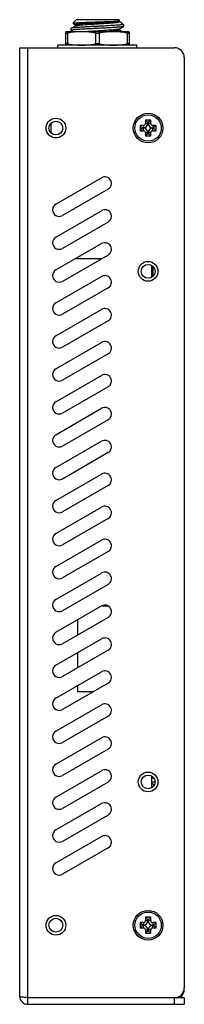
# Model space of a CAD drawing. Header units: millimetres. Extents: x 121 to 664, y 70 to 342.
# Tile 5 of 6: x 402 to 427, y 132 to 282. Entities that reach past the tile are written whole.
import ezdxf

# ---------------------------------------------------------------- set-up
doc = ezdxf.new("R2010")
doc.units = ezdxf.units.MM
doc.header["$LTSCALE"] = 32.67
doc.layers.get('0').update_dxf_attribs({"linetype": 'CONTINUOUS'})

msp = doc.modelspace()

# ---------------------------------------------------------------- linework, layer by layer
at = {"color": 7, "linetype": 'Continuous'}
for p, q in [((409.72, 281.16), (410.26, 281.7)), ((409.72, 281.15), (410.14, 280.91)), ((416.66, 281.7), (410.26, 281.7)), ((416.8, 281.55), (416.66, 281.7)), ((416.76, 281.52), (416.75, 281.52)), ((416.76, 281.52), (416.78, 281.53)), ((416.78, 281.39), (416.78, 281.53)), ((417.16, 281.18), (416.78, 281.4)), ((416.79, 281.54), (416.8, 281.54)), ((417.22, 281.13), (417.46, 280.9)), ((408.72, 279.85), (408.66, 279.84)), ((408.66, 277.85), (408.66, 279.84)), ((418.2, 279.85), (408.72, 279.85)), ((408.91, 279.64), (408.91, 278.05)), ((409.46, 280.06), (409.46, 280.37)), ((409.47, 280.04), (409.81, 279.85)), ((410.16, 280.79), (409.71, 280.52)), ((410.14, 280.92), (410.14, 280.78)), ((413.21, 278.05), (413.21, 279.64)), ((413.71, 279.64), (413.71, 278.05)), ((414.46, 280.04), (414.13, 280.02)), ((416.76, 280.27), (417.21, 280.53)), ((416.78, 280.14), (416.78, 280.28)), ((417.3, 279.85), (416.78, 280.15)), ((417.46, 280.9), (416.96, 280.9)), ((417.46, 280.68), (417.46, 280.9)), ((418.01, 278.05), (418.01, 279.64)), ((418.2, 279.85), (418.26, 279.84)), ((418.26, 279.84), (418.26, 277.85)), ((401.66, 133.45), (401.66, 277.45)), ((401.66, 277.45), (425.16, 277.45)), ((402.86, 277.45), (402.86, 132.25)), ((407.46, 277.45), (407.46, 277.85)), ((419.46, 277.85), (407.46, 277.85)), ((419.46, 277.45), (419.46, 277.85)), ((426.66, 275.95), (426.66, 134.75)), ((420.76, 266.45), (420.76, 265.95)), ((420.76, 266.45), (421.13, 266.07)), ((421.56, 266.45), (420.76, 266.45)), ((421.13, 266.07), (421.13, 265.95)), ((421.18, 266.07), (421.13, 266.07)), ((421.56, 266.45), (421.18, 266.07)), ((421.18, 265.95), (421.18, 266.07)), ((421.56, 265.95), (421.56, 266.45)), ((406.45, 264.48), (406.45, 266.02)), ((419.96, 265.65), (419.96, 264.85)), ((419.96, 265.65), (420.33, 265.27)), ((420.46, 265.65), (419.96, 265.65)), ((419.96, 264.85), (420.33, 265.22)), ((419.96, 264.85), (420.46, 264.85)), ((420.33, 265.27), (420.33, 265.22)), ((420.46, 265.27), (420.33, 265.27)), ((420.33, 265.22), (420.46, 265.22)), ((420.46, 265.65), (420.46, 265.27)), ((420.46, 264.85), (420.46, 265.22)), ((420.76, 265.95), (421.13, 265.95)), ((420.76, 264.55), (420.76, 264.05)), ((420.76, 264.55), (421.13, 264.55)), ((421.13, 264.55), (421.13, 264.42)), ((421.56, 265.95), (421.18, 265.95)), ((421.18, 264.42), (421.18, 264.55)), ((421.56, 264.55), (421.18, 264.55)), ((421.56, 264.05), (421.56, 264.55)), ((421.86, 265.65), (421.86, 265.27)), ((422.36, 265.65), (421.86, 265.65)), ((421.98, 265.27), (421.86, 265.27)), ((421.86, 264.85), (421.86, 265.22)), ((421.86, 265.22), (421.98, 265.22)), ((421.86, 264.85), (422.36, 264.85)), ((422.36, 265.65), (421.98, 265.27)), ((421.98, 265.22), (421.98, 265.27)), ((422.36, 264.85), (421.98, 265.22)), ((422.36, 264.85), (422.36, 265.65)), ((420.76, 264.05), (421.13, 264.42)), ((420.76, 264.05), (421.56, 264.05)), ((421.13, 264.42), (421.18, 264.42)), ((421.56, 264.05), (421.18, 264.42)), ((407.16, 253.71), (414.09, 257.71)), ((415.09, 255.98), (408.16, 251.98)), ((407.16, 248.71), (414.09, 252.71)), ((415.09, 250.98), (408.16, 246.98)), ((407.16, 243.71), (414.09, 247.71)), ((415.09, 245.98), (408.16, 241.98)), ((414.04, 245.38), (410.04, 245.38)), ((421.66, 244.42), (421.66, 242.58)), ((421.86, 244.28), (421.86, 242.72)), ((407.16, 238.71), (414.09, 242.71)), ((415.09, 240.98), (408.16, 236.98)), ((407.16, 233.71), (414.09, 237.71)), ((415.09, 235.98), (408.16, 231.98)), ((407.16, 228.71), (414.09, 232.71)), ((415.09, 230.98), (408.16, 226.98)), ((407.16, 223.71), (414.09, 227.71)), ((415.09, 225.98), (408.16, 221.98)), ((407.16, 218.71), (414.09, 222.71)), ((415.09, 220.98), (408.16, 216.98)), ((407.16, 213.71), (414.09, 217.71)), ((415.09, 215.98), (408.16, 211.98)), ((407.16, 208.71), (414.09, 212.71)), ((415.09, 210.98), (408.16, 206.98)), ((407.16, 203.71), (414.09, 207.71)), ((415.09, 205.98), (408.16, 201.98)), ((407.16, 198.71), (414.09, 202.71)), ((415.09, 200.98), (408.16, 196.98)), ((407.16, 193.71), (414.09, 197.71)), ((415.09, 195.98), (408.16, 191.98)), ((407.16, 188.71), (414.09, 192.71)), ((414.16, 192.75), (415.02, 192.75)), ((415.09, 190.98), (408.16, 186.98)), ((410.46, 190.62), (410.46, 188.31)), ((407.16, 183.71), (414.09, 187.71)), ((415.09, 185.98), (408.16, 181.98)), ((410.46, 185.62), (410.46, 183.31)), ((407.16, 178.71), (414.09, 182.71)), ((415.09, 180.98), (408.16, 176.98)), ((410.46, 180.62), (410.46, 179.75)), ((410.46, 179.75), (412.95, 179.75)), ((407.16, 173.71), (414.09, 177.71)), ((415.09, 175.98), (408.16, 171.98)), ((407.16, 168.71), (414.09, 172.71)), ((415.09, 170.98), (408.16, 166.98)), ((407.16, 163.71), (414.09, 167.71)), ((415.09, 165.98), (408.16, 161.98)), ((421.66, 166.92), (421.66, 165.08)), ((422.02, 166.59), (421.66, 166.59)), ((422.21, 165.95), (421.66, 165.95)), ((421.96, 166.67), (421.96, 166.59)), ((421.96, 165.67), (421.66, 165.67)), ((421.8, 165.17), (421.66, 165.17)), ((421.96, 165.67), (421.96, 165.32)), ((407.16, 158.71), (414.09, 162.71)), ((415.09, 160.98), (408.16, 156.98)), ((407.16, 153.71), (414.09, 157.71)), ((415.09, 155.98), (408.16, 151.98)), ((421.56, 145.45), (420.76, 145.45)), ((420.76, 145.45), (421.13, 145.07)), ((420.76, 145.45), (420.76, 144.95)), ((421.18, 145.07), (421.13, 145.07)), ((421.13, 145.07), (421.13, 144.95)), ((421.56, 145.45), (421.18, 145.07)), ((421.18, 144.95), (421.18, 145.07)), ((421.56, 144.95), (421.56, 145.45)), ((420.46, 144.65), (419.96, 144.65)), ((419.96, 144.65), (420.33, 144.27)), ((419.96, 144.65), (419.96, 143.85)), ((419.96, 143.85), (420.33, 144.22)), ((419.96, 143.85), (420.46, 143.85)), ((420.46, 144.27), (420.33, 144.27)), ((420.33, 144.27), (420.33, 144.22)), ((420.33, 144.22), (420.46, 144.22)), ((420.46, 144.65), (420.46, 144.27)), ((420.46, 143.85), (420.46, 144.22)), ((420.76, 144.95), (421.13, 144.95)), ((420.76, 143.55), (421.13, 143.55)), ((420.76, 143.55), (420.76, 143.05)), ((421.13, 143.55), (421.13, 143.42)), ((421.56, 144.95), (421.18, 144.95)), ((421.56, 143.55), (421.18, 143.55)), ((421.18, 143.42), (421.18, 143.55)), ((421.56, 143.05), (421.56, 143.55)), ((422.36, 144.65), (421.86, 144.65)), ((421.86, 144.65), (421.86, 144.27)), ((421.98, 144.27), (421.86, 144.27)), ((421.86, 144.22), (421.98, 144.22)), ((421.86, 143.85), (421.86, 144.22)), ((421.86, 143.85), (422.36, 143.85)), ((422.36, 144.65), (421.98, 144.27)), ((421.98, 144.22), (421.98, 144.27)), ((422.36, 143.85), (421.98, 144.22)), ((422.36, 143.85), (422.36, 144.65)), ((420.76, 143.05), (421.13, 143.42)), ((420.76, 143.05), (421.56, 143.05)), ((421.13, 143.42), (421.18, 143.42)), ((421.56, 143.05), (421.18, 143.42)), ((402.86, 133.25), (402.82, 133.25)), ((426.66, 133.25), (402.86, 133.25)), ((425.16, 132.25), (425.16, 133.25)), ((426.63, 134.45), (426.66, 134.45)), ((426.66, 133.25), (426.66, 132.25)), ((402.86, 132.25), (426.66, 132.25))]:
    msp.add_line(p, q, dxfattribs=at)
for points in [[(409.71, 280.52), (409.53, 280.42), (409.47, 280.39)], [(417.21, 280.53), (417.38, 280.63), (417.44, 280.67)]]:
    msp.add_lwpolyline(points, dxfattribs=at)
for centre, radius in [((407.16, 265.25), 1.5), ((407.16, 265.25), 1.05), ((421.16, 265.25), 2.25), ((421.16, 265.25), 2), ((421.16, 243.5), 1.5), ((421.16, 243.5), 1.05), ((421.16, 166), 1.5), ((421.16, 166), 1.05), ((421.16, 144.25), 2.25), ((407.16, 144.25), 1.5), ((407.16, 144.25), 1.05), ((421.16, 144.25), 2)]:
    msp.add_circle(centre, radius, dxfattribs=at)
for centre, radius, start, end in [((416.72, 281.74), 0.216, 285.6347, 286.3815), ((425.16, 275.95), 1.5, 0, 90), ((420.46, 265.95), 0.675, 270, 360), ((420.46, 265.95), 0.3, 270, 360), ((420.46, 264.55), 0.675, 0, 90), ((420.46, 264.55), 0.3, 0, 90), ((421.86, 265.95), 0.675, 180, 270), ((421.86, 264.55), 0.675, 90, 180), ((421.86, 265.95), 0.3, 180, 270), ((421.86, 264.55), 0.3, 90, 180), ((414.59, 256.85), 1, 300, 120), ((407.66, 252.85), 1, 120, 300), ((414.59, 251.85), 1, 300, 120), ((407.66, 247.85), 1, 120, 300), ((414.59, 246.85), 1, 300, 120), ((407.66, 242.85), 1, 120, 300), ((414.59, 241.85), 1, 300, 120), ((407.66, 237.85), 1, 120, 300), ((414.59, 236.85), 1, 300, 120), ((407.66, 232.85), 1, 120, 300), ((414.59, 231.85), 1, 300, 120), ((407.66, 227.85), 1, 120, 300), ((414.59, 226.85), 1, 300, 120), ((407.66, 222.85), 1, 120, 300), ((414.59, 221.85), 1, 300, 120), ((407.66, 217.85), 1, 120, 300), ((414.59, 216.85), 1, 300, 120), ((407.66, 212.85), 1, 120, 300), ((414.59, 211.85), 1, 300, 120), ((407.66, 207.85), 1, 120, 300), ((414.59, 206.85), 1, 300, 120), ((407.66, 202.85), 1, 120, 300), ((414.59, 201.85), 1, 300, 120), ((407.66, 197.85), 1, 120, 300), ((414.59, 196.85), 1, 300, 120), ((407.66, 192.85), 1, 120, 300), ((414.59, 191.85), 1, 300, 120), ((407.66, 187.85), 1, 120, 300), ((414.59, 186.85), 1, 300, 120), ((407.66, 182.85), 1, 120, 300), ((414.59, 181.85), 1, 300, 120), ((407.66, 177.85), 1, 120, 300), ((414.59, 176.85), 1, 300, 120), ((407.66, 172.85), 1, 120, 300), ((414.59, 171.85), 1, 300, 120), ((407.66, 167.85), 1, 120, 300), ((414.59, 166.85), 1, 300, 120), ((407.66, 162.85), 1, 120, 300), ((414.59, 161.85), 1, 300, 120), ((407.66, 157.85), 1, 120, 300), ((414.59, 156.85), 1, 300, 120), ((407.66, 152.85), 1, 120, 300), ((420.46, 144.95), 0.675, 270, 360), ((420.46, 144.95), 0.3, 270, 360), ((420.46, 143.55), 0.675, 0, 90), ((420.46, 143.55), 0.3, 0, 90), ((421.86, 144.95), 0.675, 180, 270), ((421.86, 143.55), 0.675, 90, 180), ((421.86, 144.95), 0.3, 180, 270), ((421.86, 143.55), 0.3, 90, 180), ((425.16, 134.75), 1.5, 270, 360), ((402.86, 133.45), 1.2, 180, 270), ((405.37, 159.2), 26.08, 263.3832, 263.6425), ((425.46, 134.45), 1.2, 270, 360)]:
    msp.add_arc(centre, radius, start, end, dxfattribs=at)
for points, knots in [([(409.72, 281.16), (409.72, 281.16), (409.73, 281.17), (409.75, 281.17), (409.77, 281.18), (409.8, 281.18), (409.84, 281.19), (409.91, 281.2), (410, 281.21), (410.14, 281.22), (410.31, 281.23), (410.5, 281.24), (410.71, 281.25), (410.94, 281.26), (411.3, 281.28), (411.77, 281.3), (412.38, 281.32), (413.02, 281.34), (413.68, 281.37), (414.32, 281.39), (414.92, 281.41), (415.47, 281.44), (415.88, 281.45), (416.17, 281.47), (416.34, 281.48), (416.49, 281.5), (416.61, 281.51), (416.7, 281.52), (416.75, 281.53), (416.77, 281.53)], [0, 0, 0, 0, 0.001528, 0.004003, 0.00747, 0.011938, 0.017406, 0.023867, 0.039728, 0.059416, 0.08279, 0.109694, 0.139958, 0.173334, 0.209526, 0.289154, 0.376314, 0.468128, 0.561445, 0.653054, 0.739688, 0.818256, 0.885915, 0.914802, 0.939993, 0.961284, 0.978488, 0.991432, 1, 1, 1, 1]), ([(409.72, 281.15), (409.72, 281.15), (409.72, 281.15), (409.72, 281.15), (409.72, 281.16), (409.72, 281.16), (409.72, 281.16)], [0, 0, 0, 0, 0.330359, 0.567403, 0.763274, 1, 1, 1, 1]), ([(416.75, 281.52), (416.74, 281.51), (416.69, 281.5), (416.61, 281.48), (416.5, 281.46), (416.37, 281.44), (416.21, 281.42), (415.94, 281.4), (415.56, 281.36), (415.05, 281.33), (414.49, 281.29), (413.88, 281.25), (413.26, 281.22), (412.65, 281.18), (412.07, 281.14), (411.54, 281.11), (411.13, 281.07), (410.85, 281.05), (410.67, 281.03), (410.51, 281.01), (410.38, 280.99), (410.29, 280.98), (410.23, 280.96), (410.2, 280.95), (410.18, 280.95), (410.15, 280.94), (410.14, 280.92), (410.14, 280.92)], [0, 0, 0, 0, 0.00826, 0.0207, 0.037273, 0.057882, 0.08238, 0.110554, 0.176943, 0.254675, 0.340997, 0.432889, 0.52707, 0.620207, 0.708973, 0.790228, 0.861136, 0.891915, 0.91917, 0.942675, 0.962264, 0.977781, 0.983983, 0.989144, 0.993273, 0.996396, 1, 1, 1, 1]), ([(410.16, 280.79), (410.16, 280.79), (410.18, 280.8), (410.22, 280.81), (410.29, 280.83), (410.39, 280.84), (410.53, 280.86), (410.68, 280.88), (410.94, 280.91), (411.32, 280.94), (411.83, 280.98), (412.4, 281.01), (413, 281.05), (413.63, 281.09), (414.24, 281.13), (414.83, 281.16), (415.37, 281.2), (415.78, 281.23), (416.06, 281.26), (416.25, 281.28), (416.4, 281.29), (416.53, 281.31), (416.62, 281.33), (416.68, 281.34), (416.71, 281.35), (416.74, 281.36), (416.76, 281.37), (416.78, 281.38), (416.78, 281.39)], [0, 0, 0, 0, 0.003281, 0.007593, 0.019366, 0.035334, 0.055416, 0.079447, 0.107229, 0.173075, 0.250525, 0.336846, 0.428968, 0.523566, 0.617248, 0.706642, 0.78852, 0.860025, 0.891066, 0.918567, 0.942286, 0.962028, 0.977647, 0.98389, 0.989084, 0.993237, 0.996373, 1, 1, 1, 1]), ([(416.78, 281.53), (416.78, 281.54), (416.78, 281.54), (416.79, 281.54), (416.79, 281.54)], [0, 0, 0, 0, 0.291301, 1, 1, 1, 1]), ([(416.8, 281.54), (416.8, 281.54), (416.8, 281.54), (416.8, 281.55), (416.8, 281.55), (416.8, 281.55), (416.8, 281.55)], [0, 0, 0, 0, 0.329419, 0.566049, 0.762323, 1, 1, 1, 1]), ([(417.22, 281.13), (417.23, 281.12), (417.25, 281.11), (417.25, 281.07), (417.24, 281.04), (417.21, 281.01), (417.17, 280.98), (417.12, 280.95), (417.04, 280.92), (416.99, 280.91), (416.96, 280.9)], [0, 0, 0, 0, 0.09032, 0.164057, 0.238971, 0.331804, 0.451641, 0.602264, 0.785019, 1, 1, 1, 1]), ([(417.16, 281.18), (417.17, 281.17), (417.19, 281.16), (417.21, 281.15), (417.22, 281.13)], [0, 0, 0, 0, 0.283692, 1, 1, 1, 1]), ([(408.91, 279.64), (408.89, 279.63), (408.86, 279.62), (408.81, 279.61), (408.76, 279.6), (408.73, 279.6), (408.7, 279.6), (408.68, 279.61), (408.66, 279.62), (408.66, 279.63), (408.66, 279.64)], [0, 0, 0, 0, 0.204191, 0.389258, 0.550813, 0.685812, 0.793176, 0.87502, 0.939208, 1, 1, 1, 1]), ([(413.21, 279.64), (413.04, 279.7), (412.68, 279.78), (412.14, 279.83), (411.6, 279.84), (411.06, 279.84), (410.52, 279.84), (409.98, 279.83), (409.44, 279.78), (409.08, 279.7), (408.91, 279.64)], [0, 0, 0, 0, 0.125521, 0.25044, 0.375227, 0.5, 0.624773, 0.74956, 0.874479, 1, 1, 1, 1]), ([(409.47, 280.39), (409.47, 280.39), (409.46, 280.38), (409.46, 280.38), (409.46, 280.37)], [0, 0, 0, 0, 0.334447, 1, 1, 1, 1]), ([(413.46, 280.37), (413.2, 280.36), (412.69, 280.33), (411.95, 280.3), (411.36, 280.26), (410.93, 280.24), (410.64, 280.22), (410.38, 280.2), (410.14, 280.18), (409.94, 280.16), (409.77, 280.14), (409.66, 280.12), (409.58, 280.11), (409.54, 280.1), (409.5, 280.09), (409.48, 280.08), (409.47, 280.07), (409.46, 280.07), (409.46, 280.06), (409.46, 280.06)], [0, 0, 0, 0, 0.194183, 0.380909, 0.553047, 0.631553, 0.704001, 0.769695, 0.828011, 0.8784, 0.92039, 0.953613, 0.96685, 0.977813, 0.986501, 0.992947, 0.995366, 0.997293, 1, 1, 1, 1]), ([(409.46, 280.06), (409.46, 280.06), (409.46, 280.05), (409.47, 280.05), (409.47, 280.04)], [0, 0, 0, 0, 0.189844, 1, 1, 1, 1]), ([(413.46, 280.68), (413.21, 280.67), (412.73, 280.65), (412.02, 280.61), (411.37, 280.57), (410.86, 280.54), (410.5, 280.52), (410.26, 280.5), (410.05, 280.48), (409.88, 280.46), (409.73, 280.45), (409.61, 280.43), (409.54, 280.41), (409.49, 280.4), (409.48, 280.39), (409.47, 280.39)], [0, 0, 0, 0, 0.18499, 0.36361, 0.529748, 0.677689, 0.743222, 0.802369, 0.854628, 0.899564, 0.936799, 0.96604, 0.987096, 0.994548, 1, 1, 1, 1]), ([(414.13, 280.02), (413.89, 280), (413.42, 279.98), (412.72, 279.93), (412.05, 279.89), (411.62, 279.86), (411.42, 279.85)], [0, 0, 0, 0, 0.263132, 0.525556, 0.775003, 1, 1, 1, 1]), ([(413.46, 279.6), (413.44, 279.6), (413.35, 279.6), (413.27, 279.62), (413.21, 279.64)], [0, 0, 0, 0, 0.260896, 1, 1, 1, 1]), ([(416.96, 280.9), (416.75, 280.88), (416.26, 280.84), (415.61, 280.8), (415.01, 280.76), (414.51, 280.74), (413.99, 280.71), (413.64, 280.69), (413.46, 280.68)], [0, 0, 0, 0, 0.18081, 0.419429, 0.555306, 0.699071, 0.848196, 1, 1, 1, 1]), ([(417.44, 280.67), (417.44, 280.66), (417.42, 280.66), (417.38, 280.64), (417.3, 280.63), (417.19, 280.61), (417.04, 280.59), (416.86, 280.57), (416.65, 280.56), (416.42, 280.54), (416.06, 280.51), (415.55, 280.48), (414.89, 280.44), (414.19, 280.41), (413.7, 280.38), (413.46, 280.37)], [0, 0, 0, 0, 0.005475, 0.012944, 0.03402, 0.063263, 0.100494, 0.145425, 0.197681, 0.256829, 0.322361, 0.470293, 0.636418, 0.815025, 1, 1, 1, 1]), ([(413.71, 279.64), (413.69, 279.63), (413.61, 279.61), (413.52, 279.6), (413.46, 279.6)], [0, 0, 0, 0, 0.236126, 1, 1, 1, 1]), ([(418.01, 279.64), (417.84, 279.7), (417.48, 279.78), (416.94, 279.83), (416.4, 279.84), (415.86, 279.84), (415.32, 279.84), (414.78, 279.83), (414.24, 279.78), (413.88, 279.7), (413.71, 279.64)], [0, 0, 0, 0, 0.125521, 0.25044, 0.375227, 0.5, 0.624773, 0.74956, 0.874479, 1, 1, 1, 1]), ([(413.77, 279.85), (413.97, 279.86), (414.36, 279.88), (414.92, 279.92), (415.44, 279.95), (415.88, 279.99), (416.21, 280.02), (416.42, 280.05), (416.54, 280.06), (416.63, 280.08), (416.68, 280.09), (416.72, 280.1), (416.74, 280.11), (416.76, 280.12), (416.78, 280.13), (416.78, 280.14)], [0, 0, 0, 0, 0.198319, 0.386416, 0.55803, 0.707401, 0.829347, 0.878795, 0.920026, 0.952785, 0.965927, 0.976886, 0.985662, 0.992304, 1, 1, 1, 1]), ([(416.76, 280.27), (416.75, 280.27), (416.72, 280.25), (416.67, 280.24), (416.6, 280.23), (416.52, 280.21), (416.42, 280.2), (416.25, 280.18), (416.01, 280.15), (415.68, 280.12), (415.31, 280.1), (414.89, 280.07), (414.61, 280.05), (414.46, 280.04)], [0, 0, 0, 0, 0.015585, 0.038228, 0.068, 0.104792, 0.148457, 0.198836, 0.318822, 0.462131, 0.625766, 0.806289, 1, 1, 1, 1]), ([(417.46, 280.68), (417.46, 280.68), (417.46, 280.68), (417.45, 280.67), (417.44, 280.67)], [0, 0, 0, 0, 0.189968, 1, 1, 1, 1]), ([(418.26, 279.64), (418.26, 279.63), (418.26, 279.62), (418.24, 279.61), (418.22, 279.6), (418.19, 279.6), (418.15, 279.6), (418.11, 279.61), (418.06, 279.62), (418.03, 279.63), (418.01, 279.64)], [0, 0, 0, 0, 0.060825, 0.124998, 0.206857, 0.314188, 0.449217, 0.610771, 0.795711, 1, 1, 1, 1]), ([(408.66, 278.05), (408.66, 278.06), (408.66, 278.07), (408.68, 278.09), (408.7, 278.09), (408.73, 278.09), (408.76, 278.09), (408.81, 278.08), (408.86, 278.07), (408.89, 278.06), (408.91, 278.05)], [0, 0, 0, 0, 0.060825, 0.124998, 0.206857, 0.314188, 0.449217, 0.610771, 0.795711, 1, 1, 1, 1]), ([(408.91, 278.05), (409.08, 278), (409.44, 277.92), (409.98, 277.87), (410.52, 277.85), (411.06, 277.85), (411.6, 277.85), (412.14, 277.87), (412.68, 277.92), (413.04, 278), (413.21, 278.05)], [0, 0, 0, 0, 0.125521, 0.25044, 0.375227, 0.5, 0.624773, 0.74956, 0.874479, 1, 1, 1, 1]), ([(413.21, 278.05), (413.23, 278.06), (413.31, 278.08), (413.39, 278.09), (413.46, 278.09)], [0, 0, 0, 0, 0.236126, 1, 1, 1, 1]), ([(413.46, 278.09), (413.48, 278.09), (413.56, 278.09), (413.65, 278.07), (413.71, 278.05)], [0, 0, 0, 0, 0.260896, 1, 1, 1, 1]), ([(413.71, 278.05), (413.88, 278), (414.24, 277.92), (414.78, 277.87), (415.32, 277.85), (415.86, 277.85), (416.4, 277.85), (416.94, 277.87), (417.48, 277.92), (417.84, 278), (418.01, 278.05)], [0, 0, 0, 0, 0.125521, 0.25044, 0.375227, 0.5, 0.624773, 0.74956, 0.874479, 1, 1, 1, 1]), ([(418.01, 278.05), (418.03, 278.06), (418.06, 278.07), (418.11, 278.08), (418.15, 278.09), (418.19, 278.09), (418.22, 278.09), (418.24, 278.09), (418.26, 278.07), (418.26, 278.06), (418.26, 278.05)], [0, 0, 0, 0, 0.204191, 0.389258, 0.550813, 0.685812, 0.793176, 0.87502, 0.939208, 1, 1, 1, 1]), ([(402.37, 133.3), (402.27, 133.31), (402.1, 133.33), (401.88, 133.37), (401.74, 133.4), (401.68, 133.42), (401.66, 133.44), (401.66, 133.45)], [0, 0, 0, 0, 0.3989, 0.711578, 0.913801, 0.969908, 1, 1, 1, 1]), ([(402.82, 133.25), (402.74, 133.26), (402.63, 133.27), (402.51, 133.28), (402.49, 133.29)], [0, 0, 0, 0, 0.754942, 1, 1, 1, 1])]:
    msp.add_open_spline(points, degree=3, knots=knots, dxfattribs=at)

doc.saveas('drawing.dxf')
